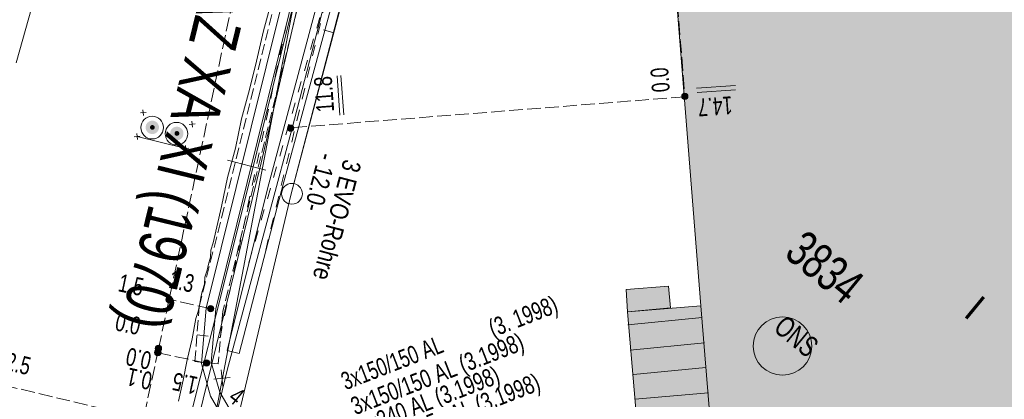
# Model space of a CAD drawing. Header units: metres. Extents: x -740 to 758, y -633 to 854.
# Tile 46 of 256: x -497 to -467, y -107 to -96. Entities that reach past the tile are written whole.
import ezdxf

# ---------------------------------------------------------------- set-up
doc = ezdxf.new("R2010")
doc.units = ezdxf.units.M
doc.header["$MEASUREMENT"] = 0
for name, pattern in [('333_125', [0.4576, 0.3328, -0.1248]), ('333_333', [0.6656, 0.3328, -0.3328]), ('416_125', [0.5408, 0.416, -0.1248])]:
    doc.linetypes.add(name, pattern=pattern)
for name, color, linetype in [('Gas.LOVION', 7, 'Continuous'), ('Grundkarte.LOVION', 7, 'Continuous'), ('Grundkarte_Text.LOVION', 7, 'Continuous'), ('Strom.LOVION', 7, 'Continuous'), ('StromBemass.LOVION', 7, 'Continuous'), ('Telko.LOVION', 7, 'Continuous'), ('Wasser.LOVION', 7, 'Continuous')]:
    doc.layers.add(name, color=color, linetype=linetype)
doc.styles.add('ERSTELLTER_STIL_1', font='arial.ttf')

msp = doc.modelspace()

# ---------------------------------------------------------------- hatches: boundary and pattern name
at = {"layer": 'Grundkarte.LOVION', "linetype": 'Continuous', "lineweight": 18}
for points in [[(-454.342, -123.779), (-448.066, -123.284), (-434.485, -122.222), (-397.612, -77.357), (-401.104, -77.61), (-404.799, -77.912), (-410.958, -78.396), (-454.016, -81.778), (-457.651, -82.074), (-463.497, -82.439), (-478.208, -83.434), (-476.547, -104.345), (-475.972, -111.441), (-475.553, -116.632), (-474.844, -125.399)], [(-477.521, -103.76), (-478.783, -103.854), (-478.746, -104.53), (-477.458, -104.404)], [(-475.972, -111.441), (-476.547, -104.345), (-478.746, -104.53), (-478.138, -111.653)]]:
    msp.add_hatch(color=254, dxfattribs=at).paths.add_polyline_path(points)
at = {"layer": 'Strom.LOVION', "linetype": 'Continuous', "lineweight": 18}
for points in [[(-492.826, -99.127), (-492.811, -99.106), (-492.799, -99.084), (-492.79, -99.061), (-492.784, -99.037), (-492.781, -99.012), (-492.781, -98.987), (-492.784, -98.962), (-492.79, -98.938), (-492.799, -98.914), (-492.812, -98.892), (-492.826, -98.872), (-492.844, -98.854), (-492.863, -98.838), (-492.884, -98.825), (-492.907, -98.814), (-492.931, -98.806), (-492.956, -98.802), (-492.981, -98.8), (-493.006, -98.802), (-493.03, -98.807), (-493.054, -98.814), (-493.077, -98.825), (-493.098, -98.839), (-493.117, -98.855), (-493.134, -98.873), (-493.149, -98.893), (-493.161, -98.915), (-493.17, -98.939), (-493.176, -98.963), (-493.179, -98.988), (-493.179, -99.013), (-493.176, -99.038), (-493.17, -99.062), (-493.16, -99.086), (-493.148, -99.108), (-493.133, -99.128), (-493.116, -99.146), (-493.097, -99.162), (-493.076, -99.175), (-493.053, -99.186), (-493.029, -99.194), (-493.004, -99.198), (-492.979, -99.2), (-492.954, -99.198), (-492.93, -99.193), (-492.906, -99.185), (-492.883, -99.175), (-492.862, -99.161), (-492.843, -99.145)], [(-492.925, -99.045), (-492.919, -99.038), (-492.915, -99.03), (-492.912, -99.022), (-492.91, -99.013), (-492.909, -99.005), (-492.909, -98.996), (-492.91, -98.987), (-492.912, -98.979), (-492.915, -98.971), (-492.92, -98.963), (-492.925, -98.956), (-492.931, -98.95), (-492.938, -98.944), (-492.945, -98.939), (-492.953, -98.936), (-492.961, -98.933), (-492.97, -98.931), (-492.979, -98.931), (-492.987, -98.931), (-492.996, -98.933), (-493.004, -98.936), (-493.012, -98.94), (-493.02, -98.944), (-493.026, -98.95), (-493.032, -98.956), (-493.037, -98.963), (-493.042, -98.971), (-493.045, -98.979), (-493.047, -98.988), (-493.048, -98.996), (-493.048, -99.005), (-493.047, -99.014), (-493.045, -99.022), (-493.041, -99.03), (-493.037, -99.038), (-493.032, -99.045), (-493.026, -99.052), (-493.019, -99.057), (-493.012, -99.062), (-493.004, -99.066), (-492.996, -99.068), (-492.987, -99.07), (-492.978, -99.07), (-492.969, -99.07), (-492.961, -99.068), (-492.953, -99.065), (-492.945, -99.062), (-492.937, -99.057), (-492.93, -99.051)], [(-492.092, -99.314), (-492.078, -99.294), (-492.066, -99.272), (-492.057, -99.248), (-492.05, -99.224), (-492.047, -99.199), (-492.047, -99.174), (-492.051, -99.149), (-492.057, -99.125), (-492.066, -99.101), (-492.078, -99.079), (-492.093, -99.059), (-492.11, -99.041), (-492.13, -99.025), (-492.151, -99.012), (-492.174, -99.001), (-492.198, -98.993), (-492.222, -98.989), (-492.247, -98.987), (-492.272, -98.989), (-492.297, -98.994), (-492.321, -99.001), (-492.344, -99.012), (-492.365, -99.026), (-492.384, -99.042), (-492.401, -99.06), (-492.416, -99.081), (-492.428, -99.103), (-492.437, -99.126), (-492.443, -99.15), (-492.446, -99.175), (-492.446, -99.2), (-492.443, -99.225), (-492.437, -99.249), (-492.427, -99.273), (-492.415, -99.295), (-492.4, -99.315), (-492.383, -99.333), (-492.364, -99.349), (-492.342, -99.362), (-492.32, -99.373), (-492.296, -99.381), (-492.271, -99.385), (-492.246, -99.387), (-492.221, -99.385), (-492.196, -99.38), (-492.173, -99.373), (-492.15, -99.362), (-492.129, -99.348), (-492.109, -99.332)], [(-492.091, -99.306), (-492.077, -99.286), (-492.065, -99.264), (-492.055, -99.241), (-492.049, -99.216), (-492.046, -99.191), (-492.046, -99.166), (-492.05, -99.141), (-492.056, -99.117), (-492.065, -99.094), (-492.077, -99.072), (-492.092, -99.052), (-492.109, -99.033), (-492.129, -99.018), (-492.15, -99.004), (-492.173, -98.994), (-492.197, -98.986), (-492.221, -98.981), (-492.246, -98.98), (-492.271, -98.981), (-492.296, -98.986), (-492.32, -98.994), (-492.342, -99.005), (-492.363, -99.018), (-492.383, -99.034), (-492.4, -99.053), (-492.415, -99.073), (-492.427, -99.095), (-492.436, -99.118), (-492.442, -99.143), (-492.445, -99.168), (-492.445, -99.193), (-492.442, -99.218), (-492.435, -99.242), (-492.426, -99.265), (-492.414, -99.287), (-492.399, -99.307), (-492.382, -99.325), (-492.362, -99.341), (-492.341, -99.355), (-492.318, -99.365), (-492.295, -99.373), (-492.27, -99.378), (-492.245, -99.379), (-492.22, -99.378), (-492.195, -99.373), (-492.171, -99.365), (-492.149, -99.354), (-492.128, -99.341), (-492.108, -99.325)], [(-492.19, -99.227), (-492.184, -99.219), (-492.18, -99.212), (-492.177, -99.203), (-492.175, -99.195), (-492.174, -99.186), (-492.174, -99.177), (-492.175, -99.168), (-492.177, -99.159), (-492.18, -99.151), (-492.185, -99.143), (-492.19, -99.136), (-492.196, -99.129), (-492.203, -99.124), (-492.21, -99.119), (-492.219, -99.115), (-492.227, -99.113), (-492.236, -99.111), (-492.245, -99.11), (-492.254, -99.111), (-492.262, -99.113), (-492.271, -99.115), (-492.279, -99.119), (-492.286, -99.124), (-492.293, -99.13), (-492.299, -99.136), (-492.305, -99.144), (-492.309, -99.151), (-492.312, -99.16), (-492.314, -99.168), (-492.315, -99.177), (-492.315, -99.186), (-492.314, -99.195), (-492.312, -99.204), (-492.309, -99.212), (-492.304, -99.22), (-492.299, -99.227), (-492.293, -99.233), (-492.286, -99.239), (-492.279, -99.244), (-492.27, -99.248), (-492.262, -99.25), (-492.253, -99.252), (-492.244, -99.253), (-492.235, -99.252), (-492.227, -99.25), (-492.218, -99.247), (-492.21, -99.244), (-492.203, -99.239), (-492.196, -99.233)], [(-492.187, -99.228), (-492.182, -99.221), (-492.178, -99.213), (-492.175, -99.205), (-492.172, -99.196), (-492.171, -99.187), (-492.171, -99.178), (-492.172, -99.169), (-492.175, -99.161), (-492.178, -99.152), (-492.182, -99.145), (-492.188, -99.137), (-492.194, -99.131), (-492.201, -99.125), (-492.208, -99.12), (-492.216, -99.117), (-492.225, -99.114), (-492.234, -99.112), (-492.243, -99.112), (-492.251, -99.112), (-492.26, -99.114), (-492.269, -99.117), (-492.277, -99.121), (-492.284, -99.125), (-492.291, -99.131), (-492.297, -99.138), (-492.303, -99.145), (-492.307, -99.153), (-492.31, -99.161), (-492.312, -99.17), (-492.313, -99.179), (-492.313, -99.188), (-492.312, -99.196), (-492.31, -99.205), (-492.307, -99.213), (-492.302, -99.221), (-492.297, -99.228), (-492.291, -99.235), (-492.284, -99.241), (-492.276, -99.245), (-492.268, -99.249), (-492.26, -99.252), (-492.251, -99.254), (-492.242, -99.254), (-492.233, -99.253), (-492.224, -99.252), (-492.216, -99.249), (-492.208, -99.245), (-492.2, -99.24), (-492.193, -99.235)]]:
    msp.add_hatch(color=150, dxfattribs=at).paths.add_polyline_path(points)
at = {"layer": 'StromBemass.LOVION', "linetype": 'Continuous', "lineweight": 13}
for points in [[(-476.957, -98.132), (-476.95, -98.123), (-476.945, -98.112), (-476.94, -98.102), (-476.937, -98.09), (-476.936, -98.079), (-476.936, -98.067), (-476.938, -98.055), (-476.94, -98.044), (-476.945, -98.033), (-476.95, -98.023), (-476.957, -98.014), (-476.965, -98.005), (-476.974, -97.998), (-476.984, -97.991), (-476.995, -97.987), (-477.006, -97.983), (-477.017, -97.981), (-477.029, -97.98), (-477.041, -97.981), (-477.052, -97.983), (-477.063, -97.987), (-477.074, -97.992), (-477.084, -97.998), (-477.093, -98.006), (-477.101, -98.014), (-477.108, -98.024), (-477.113, -98.034), (-477.117, -98.045), (-477.12, -98.056), (-477.122, -98.068), (-477.122, -98.079), (-477.12, -98.091), (-477.117, -98.102), (-477.113, -98.113), (-477.107, -98.123), (-477.1, -98.133), (-477.092, -98.141), (-477.083, -98.149), (-477.073, -98.155), (-477.063, -98.16), (-477.052, -98.163), (-477.04, -98.165), (-477.029, -98.166), (-477.017, -98.165), (-477.005, -98.163), (-476.994, -98.159), (-476.984, -98.154), (-476.974, -98.148), (-476.965, -98.141)], [(-476.955, -98.13), (-476.948, -98.12), (-476.942, -98.11), (-476.938, -98.099), (-476.935, -98.088), (-476.934, -98.076), (-476.934, -98.064), (-476.935, -98.053), (-476.938, -98.041), (-476.943, -98.03), (-476.948, -98.02), (-476.955, -98.011), (-476.963, -98.002), (-476.973, -97.994), (-476.983, -97.988), (-476.993, -97.983), (-477.004, -97.98), (-477.016, -97.977), (-477.028, -97.977), (-477.04, -97.978), (-477.051, -97.98), (-477.062, -97.983), (-477.073, -97.988), (-477.083, -97.995), (-477.092, -98.002), (-477.1, -98.011), (-477.107, -98.021), (-477.112, -98.031), (-477.117, -98.042), (-477.12, -98.053), (-477.121, -98.065), (-477.121, -98.077), (-477.12, -98.088), (-477.117, -98.1), (-477.112, -98.111), (-477.106, -98.121), (-477.1, -98.131), (-477.091, -98.139), (-477.082, -98.147), (-477.072, -98.153), (-477.062, -98.158), (-477.05, -98.161), (-477.039, -98.164), (-477.027, -98.164), (-477.015, -98.163), (-477.004, -98.161), (-476.993, -98.158), (-476.982, -98.153), (-476.972, -98.146), (-476.963, -98.139)], [(-488.764, -99.084), (-488.757, -99.074), (-488.751, -99.064), (-488.747, -99.053), (-488.744, -99.042), (-488.743, -99.03), (-488.743, -99.018), (-488.744, -99.006), (-488.747, -98.995), (-488.752, -98.984), (-488.757, -98.974), (-488.764, -98.964), (-488.773, -98.956), (-488.782, -98.948), (-488.792, -98.942), (-488.802, -98.937), (-488.814, -98.933), (-488.825, -98.931), (-488.837, -98.93), (-488.849, -98.931), (-488.86, -98.933), (-488.871, -98.937), (-488.882, -98.942), (-488.892, -98.949), (-488.901, -98.956), (-488.909, -98.965), (-488.916, -98.974), (-488.922, -98.985), (-488.926, -98.996), (-488.929, -99.007), (-488.93, -99.019), (-488.93, -99.031), (-488.929, -99.042), (-488.926, -99.054), (-488.921, -99.065), (-488.916, -99.075), (-488.909, -99.084), (-488.901, -99.093), (-488.892, -99.101), (-488.882, -99.107), (-488.871, -99.112), (-488.86, -99.115), (-488.848, -99.118), (-488.836, -99.118), (-488.825, -99.118), (-488.813, -99.115), (-488.802, -99.112), (-488.791, -99.107), (-488.781, -99.1), (-488.772, -99.093)], [(-492.409, -104.222), (-492.402, -104.212), (-492.396, -104.202), (-492.392, -104.191), (-492.389, -104.18), (-492.388, -104.169), (-492.388, -104.157), (-492.389, -104.146), (-492.392, -104.135), (-492.397, -104.124), (-492.402, -104.114), (-492.409, -104.104), (-492.417, -104.096), (-492.426, -104.089), (-492.436, -104.083), (-492.446, -104.078), (-492.457, -104.074), (-492.469, -104.072), (-492.48, -104.071), (-492.492, -104.072), (-492.503, -104.074), (-492.514, -104.078), (-492.524, -104.083), (-492.534, -104.089), (-492.543, -104.096), (-492.551, -104.105), (-492.558, -104.114), (-492.563, -104.124), (-492.567, -104.135), (-492.57, -104.146), (-492.572, -104.158), (-492.572, -104.169), (-492.57, -104.181), (-492.567, -104.192), (-492.563, -104.203), (-492.557, -104.213), (-492.551, -104.222), (-492.543, -104.231), (-492.534, -104.238), (-492.524, -104.244), (-492.513, -104.249), (-492.502, -104.252), (-492.491, -104.255), (-492.48, -104.255), (-492.468, -104.255), (-492.457, -104.252), (-492.446, -104.249), (-492.435, -104.244), (-492.425, -104.238), (-492.417, -104.23)], [(-491.156, -104.491), (-491.149, -104.482), (-491.144, -104.471), (-491.139, -104.46), (-491.136, -104.448), (-491.135, -104.437), (-491.135, -104.425), (-491.137, -104.413), (-491.14, -104.401), (-491.144, -104.39), (-491.15, -104.38), (-491.157, -104.37), (-491.165, -104.362), (-491.174, -104.354), (-491.184, -104.348), (-491.195, -104.343), (-491.206, -104.339), (-491.218, -104.337), (-491.23, -104.336), (-491.242, -104.337), (-491.253, -104.339), (-491.265, -104.343), (-491.275, -104.348), (-491.285, -104.355), (-491.295, -104.362), (-491.303, -104.371), (-491.31, -104.381), (-491.315, -104.391), (-491.32, -104.402), (-491.323, -104.414), (-491.324, -104.425), (-491.324, -104.437), (-491.322, -104.449), (-491.319, -104.461), (-491.315, -104.472), (-491.309, -104.482), (-491.302, -104.492), (-491.294, -104.5), (-491.285, -104.508), (-491.275, -104.514), (-491.264, -104.519), (-491.253, -104.523), (-491.241, -104.525), (-491.229, -104.526), (-491.217, -104.525), (-491.206, -104.523), (-491.194, -104.519), (-491.184, -104.514), (-491.174, -104.507), (-491.164, -104.5)], [(-492.725, -105.685), (-492.718, -105.675), (-492.712, -105.665), (-492.708, -105.654), (-492.705, -105.643), (-492.704, -105.631), (-492.704, -105.619), (-492.705, -105.608), (-492.708, -105.596), (-492.713, -105.585), (-492.718, -105.575), (-492.725, -105.566), (-492.733, -105.557), (-492.742, -105.55), (-492.752, -105.543), (-492.763, -105.538), (-492.774, -105.535), (-492.786, -105.533), (-492.797, -105.532), (-492.809, -105.533), (-492.821, -105.535), (-492.832, -105.539), (-492.842, -105.544), (-492.852, -105.55), (-492.861, -105.558), (-492.869, -105.566), (-492.876, -105.576), (-492.882, -105.586), (-492.886, -105.597), (-492.889, -105.608), (-492.89, -105.62), (-492.89, -105.632), (-492.889, -105.643), (-492.886, -105.654), (-492.881, -105.665), (-492.876, -105.676), (-492.869, -105.685), (-492.861, -105.694), (-492.852, -105.701), (-492.842, -105.707), (-492.831, -105.712), (-492.82, -105.716), (-492.808, -105.718), (-492.797, -105.719), (-492.785, -105.718), (-492.774, -105.716), (-492.762, -105.712), (-492.752, -105.707), (-492.742, -105.701), (-492.733, -105.693)], [(-492.723, -105.683), (-492.716, -105.673), (-492.711, -105.663), (-492.706, -105.652), (-492.704, -105.641), (-492.702, -105.629), (-492.702, -105.617), (-492.704, -105.606), (-492.707, -105.594), (-492.711, -105.584), (-492.717, -105.573), (-492.724, -105.564), (-492.732, -105.555), (-492.741, -105.548), (-492.751, -105.542), (-492.761, -105.537), (-492.772, -105.533), (-492.784, -105.531), (-492.795, -105.53), (-492.807, -105.531), (-492.819, -105.533), (-492.83, -105.537), (-492.84, -105.542), (-492.85, -105.548), (-492.859, -105.556), (-492.867, -105.564), (-492.874, -105.574), (-492.88, -105.584), (-492.884, -105.595), (-492.887, -105.606), (-492.888, -105.618), (-492.888, -105.63), (-492.887, -105.641), (-492.884, -105.653), (-492.879, -105.663), (-492.874, -105.674), (-492.867, -105.683), (-492.859, -105.692), (-492.85, -105.699), (-492.84, -105.705), (-492.829, -105.71), (-492.818, -105.714), (-492.807, -105.716), (-492.795, -105.717), (-492.783, -105.716), (-492.772, -105.714), (-492.761, -105.71), (-492.75, -105.705), (-492.74, -105.699), (-492.731, -105.691)], [(-492.74, -105.809), (-492.733, -105.799), (-492.727, -105.788), (-492.723, -105.777), (-492.72, -105.765), (-492.718, -105.753), (-492.718, -105.741), (-492.72, -105.729), (-492.723, -105.717), (-492.727, -105.706), (-492.733, -105.696), (-492.74, -105.686), (-492.749, -105.677), (-492.758, -105.669), (-492.768, -105.663), (-492.779, -105.658), (-492.791, -105.654), (-492.802, -105.652), (-492.815, -105.651), (-492.827, -105.652), (-492.838, -105.654), (-492.85, -105.658), (-492.861, -105.663), (-492.871, -105.67), (-492.88, -105.677), (-492.889, -105.686), (-492.896, -105.696), (-492.902, -105.707), (-492.906, -105.718), (-492.909, -105.73), (-492.91, -105.742), (-492.91, -105.754), (-492.909, -105.766), (-492.906, -105.777), (-492.901, -105.789), (-492.895, -105.799), (-492.888, -105.809), (-492.88, -105.818), (-492.871, -105.825), (-492.86, -105.832), (-492.849, -105.837), (-492.838, -105.841), (-492.826, -105.843), (-492.814, -105.844), (-492.802, -105.843), (-492.79, -105.841), (-492.778, -105.837), (-492.768, -105.832), (-492.757, -105.825), (-492.748, -105.817)], [(-491.284, -106.117), (-491.277, -106.108), (-491.271, -106.098), (-491.267, -106.087), (-491.264, -106.075), (-491.262, -106.063), (-491.263, -106.052), (-491.264, -106.04), (-491.267, -106.029), (-491.271, -106.018), (-491.277, -106.007), (-491.284, -105.998), (-491.292, -105.989), (-491.301, -105.982), (-491.311, -105.976), (-491.322, -105.971), (-491.333, -105.967), (-491.345, -105.965), (-491.356, -105.964), (-491.368, -105.965), (-491.38, -105.967), (-491.391, -105.971), (-491.401, -105.976), (-491.411, -105.982), (-491.42, -105.99), (-491.428, -105.998), (-491.435, -106.008), (-491.441, -106.018), (-491.445, -106.029), (-491.448, -106.041), (-491.449, -106.052), (-491.449, -106.064), (-491.448, -106.076), (-491.445, -106.087), (-491.441, -106.098), (-491.435, -106.108), (-491.428, -106.118), (-491.42, -106.126), (-491.411, -106.134), (-491.401, -106.14), (-491.39, -106.145), (-491.379, -106.149), (-491.367, -106.151), (-491.356, -106.152), (-491.344, -106.151), (-491.332, -106.149), (-491.321, -106.145), (-491.311, -106.14), (-491.301, -106.134), (-491.292, -106.126)]]:
    msp.add_hatch(color=7, dxfattribs=at).paths.add_polyline_path(points)

# ---------------------------------------------------------------- linework, layer by layer
at = {"layer": 'Gas.LOVION', "color": 5, "linetype": 'Continuous', "lineweight": 18}
msp.add_lwpolyline([(-497.516, -140.635), (-496.321, -133.056), (-494.832, -124.103), (-492.381, -110.932), (-489.72, -100.061), (-485.993, -84.062), (-482.878, -73.753), (-479.464, -62.424), (-476.437, -50.912), (-476.108, -49.594), (-475.771, -46.532), (-470.529, -26.689), (-463.97, -2.788), (-464.107, -1.382), (-464.272, -0.601), (-467.443, 20.34), (-469.368, 30.807), (-470.131, 34.988), (-470.255, 35.493)], dxfattribs=at)
at = {"layer": 'Grundkarte.LOVION', "color": 8, "linetype": 'Continuous', "lineweight": 18}
for points in [[(-475.733, -51.005), (-488.816, -100.993), (-491.079, -110.495), (-492.803, -120.062), (-494.016, -129.727), (-494.832, -142.841)], [(-475.733, -51.005), (-488.816, -100.993), (-491.079, -110.495), (-492.803, -120.062), (-494.016, -129.727), (-494.832, -142.841), (-494.016, -129.727), (-492.803, -120.062), (-492.761, -124.728), (-492.856, -127.988), (-492.603, -129.973), (-491.893, -131.795), (-490.731, -133.396), (-489.183, -134.722), (-487.414, -135.584), (-485.504, -136.077), (-477.567, -136.838), (-469.586, -137.151), (-461.602, -137.198), (-453.608, -137.037), (-446.398, -136.716)], [(-446.398, -136.716), (-453.608, -137.037), (-461.602, -137.198), (-469.586, -137.151), (-477.567, -136.838), (-485.504, -136.077), (-487.414, -135.584), (-489.183, -134.722), (-490.731, -133.396), (-491.893, -131.795), (-492.603, -129.973), (-492.856, -127.988), (-492.761, -124.728), (-492.803, -120.062), (-491.079, -110.495), (-488.816, -100.993), (-475.733, -51.005), (-466.033, -53.486), (-436.68, -61.079), (-415.817, -66.487), (-388.454, -64.314)], [(-434.485, -122.222), (-448.066, -123.284), (-454.342, -123.779), (-474.844, -125.399), (-475.553, -116.632), (-475.972, -111.441), (-476.547, -104.345), (-478.208, -83.434), (-463.497, -82.439), (-457.651, -82.074), (-454.016, -81.778), (-410.958, -78.396), (-404.799, -77.912), (-401.104, -77.61), (-397.612, -77.357)], [(-488.816, -100.993), (-485.02, -86.612)], [(-496.141, -93.788), (-497.061, -97.07)], [(-492.198, -107.205), (-492.054, -106.57), (-491.935, -105.968), (-491.79, -105.333), (-491.672, -104.73), (-491.604, -104.517), (-491.563, -104.335), (-491.527, -104.095), (-491.486, -103.914), (-491.418, -103.7), (-491.409, -103.492), (-491.341, -103.279), (-491.3, -103.098), (-491.232, -102.884), (-491.223, -102.676), (-491.155, -102.463), (-490.906, -101.374), (-490.726, -100.5), (-490.487, -99.619), (-490.306, -98.744), (-490.067, -97.864), (-489.855, -97.016), (-489.648, -96.109), (-489.409, -95.228)], [(-487.848, -96.08), (-487.544, -96.169)]]:
    msp.add_lwpolyline(points, dxfattribs=at)
at = {"layer": 'Grundkarte.LOVION', "color": 253, "linetype": 'Continuous', "lineweight": 18}
msp.add_lwpolyline([(-446.398, -136.716), (-453.608, -137.037), (-461.602, -137.198), (-469.586, -137.151), (-477.567, -136.838), (-485.504, -136.077), (-487.414, -135.584), (-489.183, -134.722), (-490.731, -133.396), (-491.893, -131.795), (-492.603, -129.973), (-492.856, -127.988), (-492.761, -124.728), (-492.803, -120.062), (-491.079, -110.495), (-488.816, -100.993), (-475.733, -51.005), (-466.033, -53.486), (-436.68, -61.079), (-415.817, -66.487), (-388.454, -64.314)], dxfattribs=at)
at = {"layer": 'Grundkarte.LOVION', "color": 7, "linetype": 'Continuous', "lineweight": 13}
msp.add_lwpolyline([(-477.521, -103.76), (-477.458, -104.404), (-478.746, -104.53), (-478.783, -103.854)], close=True, dxfattribs=at)
at = {"layer": 'Grundkarte.LOVION', "color": 251, "linetype": 'Continuous', "lineweight": 13}
msp.add_lwpolyline([(-475.972, -111.441), (-478.138, -111.653), (-478.746, -104.53), (-476.547, -104.345)], close=True, dxfattribs=at)
for points in [[(-478.738, -104.914), (-476.513, -104.696)], [(-478.664, -105.675), (-476.439, -105.457)], [(-478.563, -106.404), (-476.396, -106.192)], [(-478.521, -107.139), (-476.322, -106.953)]]:
    msp.add_lwpolyline(points, dxfattribs=at)
at = {"layer": 'Grundkarte.LOVION', "color": 9, "linetype": 'Continuous', "lineweight": 18}
msp.add_circle((-488.797, -100.99), 0.312, dxfattribs=at)
at = {"layer": 'Strom.LOVION', "color": 1, "linetype": 'Continuous', "lineweight": 18}
msp.add_lwpolyline([(-492.066, -111.433), (-491.462, -109.291), (-490.737, -106.279), (-488.787, -99.024), (-484.873, -83.879), (-478.944, -60.186), (-476.335, -49.838), (-475.244, -45.431)], dxfattribs=at)
at = {"layer": 'Strom.LOVION', "color": 5, "linetype": 'Continuous', "lineweight": 18}
msp.add_lwpolyline([(-492.754, -112.107), (-492.372, -111.02), (-492.091, -110.416), (-491.005, -109.586), (-490.563, -107.607), (-490.954, -106.936), (-491.218, -106.045), (-491.08, -104.436), (-487.954, -91.82), (-485.911, -83.995), (-482.411, -70.825), (-482.065, -69.521), (-480.07, -62.114)], dxfattribs=at)
at = {"layer": 'Strom.LOVION', "color": 7, "linetype": '333_125', "lineweight": 13}
msp.add_lwpolyline([(-488.424, -91.703), (-487.757, -91.875), (-490.867, -104.503), (-491.008, -106.084), (-491.708, -106.019), (-491.573, -104.38)], close=True, dxfattribs=at)
at = {"layer": 'Strom.LOVION', "color": 150, "linetype": 'Continuous', "lineweight": 18}
msp.add_lwpolyline([(-488.226, -91.758), (-491.362, -104.419), (-491.511, -106.074), (-491.238, -107.052), (-490.882, -107.668), (-491.129, -108.623), (-491.302, -109.423), (-492.152, -110.097), (-492.332, -110.218), (-492.794, -111.239)], dxfattribs=at)
at = {"layer": 'Strom.LOVION', "color": 9, "linetype": '333_333', "lineweight": 18}
for points in [[(-491.639, -105.215), (-490.952, -105.295), (-488.09, -91.789)], [(-489.74, -103.329), (-487.595, -94.43), (-490.145, -103.266)]]:
    msp.add_lwpolyline(points, dxfattribs=at)
at = {"layer": 'Strom.LOVION', "color": 7, "linetype": 'Continuous', "lineweight": 13}
msp.add_lwpolyline([(-490.373, -105.771), (-490.736, -105.688), (-489.525, -100.84), (-487.806, -94.392), (-487.382, -94.498), (-489.107, -100.888)], close=True, dxfattribs=at)
at = {"layer": 'Strom.LOVION', "color": 250, "linetype": 'Continuous', "lineweight": 18}
for points in [[(-493.259, -98.472), (-493.242, -98.647)], [(-493.338, -98.568), (-493.163, -98.551)], [(-491.871, -98.912), (-491.696, -98.895)], [(-491.792, -98.816), (-491.775, -98.991)], [(-493.52, -99.28), (-493.344, -99.263)], [(-493.441, -99.184), (-493.424, -99.36)], [(-492.066, -99.641), (-491.89, -99.623)], [(-491.987, -99.544), (-491.97, -99.72)]]:
    msp.add_lwpolyline(points, dxfattribs=at)
at = {"layer": 'Strom.LOVION', "color": 7, "linetype": 'Continuous', "lineweight": 13}
for points in [[(-493.432, -99.272), (-491.978, -99.632)], [(-489.58, -100.284), (-490.732, -99.983)]]:
    msp.add_lwpolyline(points, dxfattribs=at)
for centre, radius in [((-492.984, -99.006), 0.341), ((-492.257, -99.189), 0.339)]:
    msp.add_circle(centre, radius, dxfattribs=at)
at = {"layer": 'Strom.LOVION', "color": 1, "linetype": 'Continuous', "lineweight": 18}
msp.add_circle((-474.101, -105.551), 0.875, dxfattribs=at)
at = {"layer": 'StromBemass.LOVION', "color": 7, "linetype": '416_125', "lineweight": 13}
for points in [[(-478.194, -83.418), (-477.027, -98.082), (-488.832, -99.014)], [(-492.795, -105.638), (-489.471, -90.062), (-488.838, -87.163), (-488.177, -84.098), (-488.063, -83.599), (-486.077, -83.967)], [(-491.213, -104.434), (-492.467, -104.158)], [(-501.639, -105.719), (-493.242, -107.721), (-490.55, -108.344)], [(-492.795, -105.638), (-493.242, -107.721), (-493.332, -108.158), (-493.678, -109.759), (-493.688, -109.804), (-494.111, -111.825), (-492.722, -112.133)], [(-491.365, -106.06), (-492.813, -105.758)]]:
    msp.add_lwpolyline(points, dxfattribs=at)
at = {"layer": 'StromBemass.LOVION', "color": 7, "linetype": 'Continuous', "lineweight": 13}
for points in [[(-487.362, -98.634), (-487.447, -97.46)], [(-487.245, -98.622), (-487.33, -97.449)], [(-475.508, -97.741), (-476.682, -97.826)], [(-475.51, -97.874), (-476.655, -97.956)]]:
    msp.add_lwpolyline(points, dxfattribs=at)
for centre, radius in [((-477.029, -98.073), 0.093), ((-477.027, -98.071), 0.0938), ((-488.837, -99.024), 0.094), ((-492.48, -104.163), 0.092), ((-491.23, -104.431), 0.0947), ((-492.797, -105.625), 0.0933), ((-492.795, -105.623), 0.0932), ((-492.814, -105.747), 0.0963), ((-491.356, -106.058), 0.0937)]:
    msp.add_circle(centre, radius, dxfattribs=at)
at = {"layer": 'Telko.LOVION', "color": 1, "linetype": 'Continuous', "lineweight": 18}
msp.add_lwpolyline([(-507.029, -132.817), (-504.979, -128.39), (-504.625, -127.631), (-504.176, -127.839), (-494.98, -128.639), (-493.828, -128.778), (-493.929, -130.014), (-493.629, -131.418), (-492.997, -133.041), (-492.019, -134.438), (-490.695, -135.58), (-489.526, -136.352), (-488.695, -136.685), (-487.078, -136.748), (-489.047, -135.965), (-490.569, -134.902), (-492.385, -132.656), (-493.102, -131.367), (-493.828, -128.778), (-493.128, -126.419), (-492.206, -113.472), (-490.877, -106.514), (-488.262, -92.752)], dxfattribs=at)
at = {"layer": 'Telko.LOVION', "color": 7, "linetype": 'Continuous', "lineweight": 13}
for points in [[(-490.916, -106.267), (-490.867, -106.765)], [(-491.14, -106.54), (-490.643, -106.491)]]:
    msp.add_lwpolyline(points, dxfattribs=at)
at = {"layer": 'Wasser.LOVION', "color": 150, "linetype": 'Continuous', "lineweight": 18}
msp.add_lwpolyline([(-498.416, -139.896), (-498.473, -139.31), (-496.191, -127.886), (-495.48, -123.974), (-494.782, -120.078), (-493.951, -116.184), (-492.984, -112.321), (-492.033, -108.445), (-491.053, -104.566), (-490.085, -100.703), (-489.134, -96.827), (-488.167, -92.964), (-487.187, -89.085), (-486.142, -85.259), (-485.029, -81.382), (-483.039, -74.374), (-481.249, -66.234), (-480.032, -61.903), (-478.498, -56.433), (-476.945, -50.252), (-476.846, -49.902)], dxfattribs=at)

# ---------------------------------------------------------------- texts
at = {"layer": 'Grundkarte_Text.LOVION', "color": 7, "linetype": 'Continuous', "lineweight": 13, "insert": (-468.713, -104.632), "char_height": 0.83074, "attachment_point": 7, "rotation": 320.5841, "style": 'ERSTELLTER_STIL_1'}
msp.add_mtext('{\\A1;\\W0.89447x;I}', dxfattribs=at)
at = {"layer": 'Strom.LOVION', "color": 1, "linetype": 'Continuous', "lineweight": 18, "attachment_point": 7, "style": 'ERSTELLTER_STIL_1'}
for s, insert, char_height, rotation in [('{\\A1;\\W0.79998x;- 12.0-}', (-487.99, -99.724), 0.54917, 255.2447), ('{\\A1;\\W0.79998x;3 EVO-Rohre}', (-487.25, -99.926), 0.54917, 255.2447), ('{\\A1;\\W0.71557x;(3. 1998)}', (-482.713, -105.445), 0.53355, 21.2437), ('{\\A1;\\W0.71561x;ONS}', (-474.41, -105.077), 0.62249, 320.5837), ('{\\A1;\\W0.72369x;3x240 AL (3.1998)}', (-486.601, -108.392), 0.53355, 21.2438)]:
    msp.add_mtext(s, dxfattribs=dict(at, insert=insert, char_height=char_height, rotation=rotation))
at = {"layer": 'Strom.LOVION', "color": 7, "linetype": 'Continuous', "lineweight": 13, "insert": (-474.097, -102.856), "char_height": 1.06709, "attachment_point": 7, "rotation": 320.584, "style": 'ERSTELLTER_STIL_1'}
msp.add_mtext('{\\A1;\\W0.71558x;3834}', dxfattribs=at)
at = {"layer": 'Strom.LOVION', "color": 5, "linetype": 'Continuous', "lineweight": 18, "insert": (-487.188, -106.886), "char_height": 0.53355, "attachment_point": 7, "rotation": 21.2438, "style": 'ERSTELLTER_STIL_1'}
msp.add_mtext('{\\A1;\\W0.69468x;3x150/150 AL }', dxfattribs=at)
at = {"layer": 'Strom.LOVION', "color": 150, "linetype": 'Continuous', "lineweight": 18, "attachment_point": 7, "style": 'ERSTELLTER_STIL_1'}
for s, insert, char_height, rotation in [('{\\A1;\\W0.72212x;3x150/150 AL (3.1998)}', (-486.842, -107.776), 0.53355, 21.2438), ('{\\A1;\\W0.72215x;3x150/150 AL (3.1998)}', (-486.355, -108.985), 0.53353, 21.2448)]:
    msp.add_mtext(s, dxfattribs=dict(at, insert=insert, char_height=char_height, rotation=rotation))
at = {"layer": 'StromBemass.LOVION', "color": 7, "linetype": 'Continuous', "lineweight": 13, "attachment_point": 7, "style": 'ERSTELLTER_STIL_1'}
for s, insert, char_height, rotation in [('{\\A1;\\W0.71560x;0.0}', (-477.469, -97.927), 0.53355, 94.2411), ('{\\A1;\\W0.74393x;11.8}', (-487.522, -98.525), 0.53355, 94.2411), ('{\\A1;\\W0.71560x;14.7}', (-475.621, -98.066), 0.53353, 184.248), ('{\\A1;\\W0.71559x;1.5}', (-494.034, -103.912), 0.53354, 348.2447), ('{\\A1;\\W0.71556x;1.3}', (-492.52, -103.809), 0.53356, 348.2454), ('{\\A1;\\W0.71555x;0.0}', (-494.126, -105.083), 0.53356, 348.2453), ('{\\A1;\\W0.71558x;12.5}', (-497.711, -106.188), 0.53354, 346.2445), ('{\\A1;\\W0.71556x;0.0}', (-492.971, -105.734), 0.53356, 168.2456), ('{\\A1;\\W0.71559x;0.1}', (-492.947, -106.341), 0.53353, 168.2451), ('{\\A1;\\W0.71556x;1.5}', (-491.584, -106.48), 0.53356, 168.2456)]:
    msp.add_mtext(s, dxfattribs=dict(at, insert=insert, char_height=char_height, rotation=rotation))
at = {"layer": 'Telko.LOVION', "color": 250, "linetype": 'Continuous', "lineweight": 18, "insert": (-490.738, -107.163), "char_height": 0.53356, "attachment_point": 7, "rotation": 320.5857, "style": 'ERSTELLTER_STIL_1'}
msp.add_mtext('{\\A1;\\W0.71555x;4}', dxfattribs=at)
at = {"layer": 'Wasser.LOVION', "color": 150, "linetype": 'Continuous', "lineweight": 18, "insert": (-491.202, -91.832), "char_height": 1.42279, "attachment_point": 7, "rotation": 256.2455, "style": 'ERSTELLTER_STIL_1'}
msp.add_mtext('{\\A1;\\W0.72425x;150 AZ XA XI (1970)}', dxfattribs=at)

doc.saveas('drawing.dxf')
